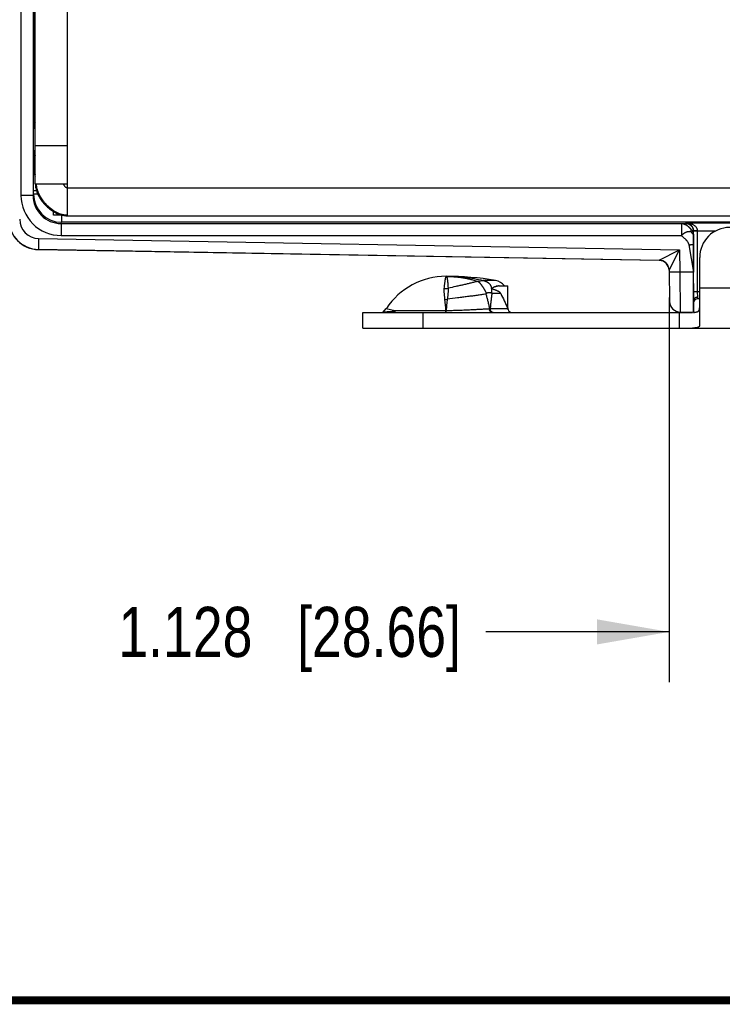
# Model space of a CAD drawing. Header units: inches. Extents: x 0.2 to 16.8, y 0.1 to 10.8.
# Tile 2 of 27: x 2.5 to 4.2, y 0.2 to 2.7. Entities that reach past the tile are written whole.
import ezdxf

# ---------------------------------------------------------------- set-up
doc = ezdxf.new("R2010")
doc.units = ezdxf.units.IN
doc.header["$LTSCALE"] = 0.935
doc.header["$MEASUREMENT"] = 0
doc.layers.get('0').update_dxf_attribs({"linetype": 'CONTINUOUS'})
doc.layers.add('DIMENSIONS', color=7, linetype='CONTINUOUS')
doc.styles.get("Standard").update_dxf_attribs({"font": 'txt', "width": 0.8})
doc.dimstyles.new('DIMSTYLE_1', dxfattribs={"dimtxt": 0.125, "dimasz": 0.18, "dimexe": 0.18, "dimexo": 0.0625, "dimgap": 0.09, "dimtad": 0, "dimtih": 1, "dimtoh": 1, "dimdec": 3, "dimzin": 4, "dimdsep": 46, "dimtxsty": 'STANDARD', "dimblk": '_FILLED', "dimblk1": '_FILLED', "dimblk2": '_FILLED', "dimcen": 0.09, "dimadec": 0, "dimazin": 0, "dimtp": 0.01, "dimtm": 0.01, "dimtfac": 1, "dimtdec": 3, "dimtofl": 0, "dimtmove": 0, "dimatfit": 3, "dimldrblk": '_FILLED', "dimfxl": 1, "dimtolj": 1, "dimtzin": 4, "dimarcsym": 0})

# ---------------------------------------------------------------- blocks, each defined once
blk = doc.blocks.new('_FILLED')
at = {"color": 0, "linetype": 'BYBLOCK'}
blk.add_solid([(0, 0), (-1, 0.174), (-1, -0.174)], dxfattribs=at)
blk = doc.blocks.new('*D0')
at = {"layer": 'DIMENSIONS', "color": 2, "linetype": 'CONTINUOUS'}
for p, q in [((4.0824, 2.0122), (4.0824, 1.0526)), ((5.2106, 2.0101), (5.2106, 1.0526)), ((4.0824, 1.1776), (3.6253, 1.1776)), ((5.2106, 1.1776), (5.5706, 1.1776))]:
    blk.add_line(p, q, dxfattribs=at)
at = {"layer": 'DIMENSIONS', "color": 2, "linetype": 'CONTINUOUS', "xscale": 0.18, "yscale": 0.18, "zscale": 0.18}
blk.add_blockref('_FILLED', (4.0824, 1.1776), dxfattribs=at)
at = {"layer": 'DIMENSIONS', "color": 2, "linetype": 'CONTINUOUS', "xscale": 0.18, "yscale": 0.18, "zscale": 0.18, "rotation": 180}
blk.add_blockref('_FILLED', (5.2106, 1.1776), dxfattribs=at)
at = {"layer": 'DIMENSIONS', "color": 2, "linetype": 'CONTINUOUS', "insert": (3.5628, 1.2401), "char_height": 0.125, "width": 1.325, "attachment_point": 3, "line_spacing_factor": 0.9}
blk.add_mtext('1.128{\\Ftxt.shx;\\W1.000000;\\H0.125000; }[28.66]', dxfattribs=at)

msp = doc.modelspace()

# ---------------------------------------------------------------- linework, layer by layer
at = {"color": 7, "linetype": 'CONTINUOUS'}
for p, q in [((2.5806, 2.2156), (2.5806, 5.1086)), ((2.4648, 5.0576), (2.4648, 2.2665)), ((2.4948, 5.0576), (2.4948, 2.2665)), ((2.5006, 2.2956), (2.5006, 5.0286)), ((2.5006, 2.6766), (2.4969, 2.6766)), ((2.5006, 2.6747), (2.4969, 2.6747)), ((2.498, 2.6181), (2.4977, 2.6247)), ((2.4981, 2.5494), (2.4981, 2.6053)), ((2.4981, 2.5931), (2.4992, 2.5931)), ((2.4981, 2.5801), (2.4991, 2.5801)), ((2.4991, 2.5801), (2.4991, 2.5634)), ((2.4993, 2.593), (2.4992, 2.5931)), ((2.5006, 2.5622), (2.4981, 2.5643)), ((2.5006, 2.4499), (2.4982, 2.4479)), ((2.5006, 2.3906), (2.5806, 2.3906)), ((2.4979, 2.3759), (2.5006, 2.3811)), ((2.4976, 2.3359), (2.4976, 2.3298)), ((2.4976, 2.3359), (2.5006, 2.3359)), ((2.4967, 2.328), (2.4976, 2.3298)), ((2.4976, 2.3298), (2.5006, 2.3298)), ((2.5006, 2.2956), (2.5806, 2.2956)), ((2.5806, 2.2856), (4.5546, 2.2856)), ((2.4948, 2.2665), (2.4648, 2.2665)), ((2.4948, 2.2665), (2.4962, 2.2693)), ((2.5035, 2.278), (2.4962, 2.278)), ((2.4962, 2.2693), (2.4962, 2.278)), ((2.5068, 2.2693), (2.4962, 2.2693)), ((2.5456, 2.2171), (2.5456, 2.2265)), ((2.5681, 2.2171), (2.5456, 2.2171)), ((2.5662, 2.2171), (2.5662, 2.1993)), ((2.5806, 2.2156), (4.4756, 2.2156)), ((2.5648, 2.1965), (2.5662, 2.1993)), ((2.5648, 2.1965), (4.113, 2.1965)), ((2.5648, 2.1965), (2.5648, 2.1665)), ((4.449, 2.1993), (2.5662, 2.1993)), ((4.113, 2.1965), (4.1232, 2.1968)), ((4.113, 2.1965), (4.113, 2.1665)), ((4.1232, 2.1968), (4.1237, 2.1979)), ((4.1237, 2.1979), (4.4634, 2.1979)), ((2.5648, 2.1665), (4.113, 2.1665)), ((4.143, 2.1665), (4.1429, 2.143)), ((4.143, 2.1665), (4.1432, 2.1768)), ((4.1432, 2.1768), (4.1435, 2.1773)), ((4.1535, 2.1779), (4.1435, 2.1777)), ((4.1535, 2.1773), (4.1435, 2.1773)), ((4.1435, 2.0256), (4.1435, 2.1773)), ((4.1535, 2.1779), (4.1987, 2.1779)), ((4.1535, 2.0256), (4.1535, 2.1773)), ((2.5087, 2.1588), (2.5082, 2.1318)), ((2.5087, 2.1588), (4.1084, 2.1309)), ((4.1316, 2.143), (4.1428, 2.0746)), ((4.1429, 2.143), (4.1428, 2.0746)), ((2.5082, 2.1318), (4.0577, 2.1048)), ((2.5082, 2.1313), (2.5082, 2.1318)), ((4.0578, 2.1042), (2.5082, 2.1313)), ((4.0577, 2.1048), (4.1084, 2.1309)), ((4.0823, 2.0802), (4.1084, 2.1309)), ((4.1084, 2.1309), (4.1094, 2.0752)), ((4.0578, 2.1042), (4.0577, 2.1048)), ((4.1586, 1.9433), (4.1586, 2.1116)), ((4.0823, 2.0802), (4.0837, 2.0017)), ((4.1094, 2.0752), (4.0824, 2.0747)), ((4.1428, 2.0746), (4.1094, 2.0752)), ((4.1094, 2.0752), (4.1102, 1.9751)), ((3.6059, 2.0522), (3.6046, 2.0521)), ((3.6059, 2.0522), (3.6185, 2.0542)), ((3.6185, 2.0542), (3.6186, 2.0543)), ((3.6489, 2.0543), (3.6186, 2.0543)), ((3.658, 2.0406), (3.6801, 2.0406)), ((3.6801, 1.9856), (3.6801, 2.0406)), ((3.6261, 2.0219), (3.6248, 2.0203)), ((3.639, 2.023), (3.6401, 2.0217)), ((3.6623, 2.0217), (3.6401, 2.0217)), ((3.6414, 2.0352), (3.6411, 2.0352)), ((4.1586, 2.0256), (4.1435, 2.0256)), ((4.1436, 2.0046), (4.1435, 2.0256)), ((4.1536, 2.0124), (4.1535, 2.0256)), ((4.1586, 2.0356), (4.2662, 2.0356)), ((4.1436, 1.9746), (4.1436, 2.0046)), ((4.1536, 2.0086), (4.1536, 2.0124)), ((4.1586, 2.0086), (4.1536, 2.0086)), ((3.3176, 1.9746), (4.1404, 1.9746)), ((3.3176, 1.9356), (3.3176, 1.9746)), ((3.3686, 1.9753), (3.3766, 1.9844)), ((3.3766, 1.9844), (3.3978, 1.9793)), ((3.3978, 1.9793), (3.5253, 1.9793)), ((3.4676, 1.9746), (3.4676, 1.9356)), ((3.5252, 1.9746), (3.5253, 1.9793)), ((3.5253, 1.9793), (3.5259, 1.9793)), ((3.5257, 1.9746), (3.5259, 1.9793)), ((3.6358, 1.984), (3.6796, 1.984)), ((3.643, 1.9746), (3.641, 1.9749)), ((3.6794, 1.9856), (3.6801, 1.9856)), ((3.6797, 1.9846), (3.6794, 1.9856)), ((3.6796, 1.984), (3.6797, 1.9847)), ((4.1086, 1.9356), (4.1086, 1.9746)), ((4.1436, 1.9746), (4.1102, 1.9751)), ((3.3176, 1.9356), (4.4475, 1.9356))]:
    msp.add_line(p, q, dxfattribs=at)
msp.add_lwpolyline([(2.5573, 2.2205), (2.5617, 2.2188), (2.5667, 2.2173), (2.5717, 2.2163), (2.5765, 2.2157), (2.5806, 2.2156)], dxfattribs=at)
at = {"color": 7, "linetype": 'CONTINUOUS', "const_width": 0.02}
msp.add_lwpolyline([(0.25, 0.2586), (16.75, 0.2586)], dxfattribs=at)
at = {"color": 7, "linetype": 'CONTINUOUS'}
for centre, radius, start, end in [((2.5179, 2.3759), 0.02, 180.0095, 209.5086), ((2.5217, 2.328), 0.025, 180.0098, 212.3898), ((2.5226, 2.3298), 0.025, 180.0073, 208.0175), ((2.5648, 2.2665), 0.1, 179.9948, 269.9976), ((2.5648, 2.2664), 0.07, 179.986, 269.9999), ((2.5662, 2.2693), 0.07, 180.0016, 269.9963), ((2.5096, 2.2068), 0.075, 180.4212, 268.9997), ((2.5096, 2.2063), 0.075, 180, 269), ((2.5096, 2.2068), 0.048, 179.9995, 268.9976), ((4.2336, 2.1116), 0.075, 90, 180), ((4.1235, 2.1773), 0.03, 359.9991, 0.992), ((4.0573, 2.0798), 0.025, 47.9762, 88.9953), ((4.0573, 2.0798), 0.025, 1.0003, 89.0011), ((4.0573, 2.0792), 0.025, 2.2573, 89.0001), ((3.5256, 1.8861), 0.1785, 90, 146.5733), ((3.5256, 1.3146), 0.75, 80.5349, 90), ((3.6431, 2.0198), 0.035, 36.3277, 80.5349), ((3.5205, 2.0933), 0.0593, 269.9797, 279.9176), ((3.5616, 2.1393), 0.131, 305.9797, 306.286), ((3.6361, 2.0218), 0.0118, 74.6333, 77.8407), ((3.4928, 2.2331), 0.2473, 306.2862, 306.8565), ((11.2432, 5.5864), 8.3772, 205.18425, 205.45738), ((3.5159, 2.0806), 0.0741, 275.0398, 280.0358), ((3.1383, 1.953), 0.3878, 3.8862, 7.959), ((4.1107, 2.0021), 0.027, 181, 269), ((4.1536, 1.9986), 0.01, 90, 180), ((3.3649, 1.9846), 0.01, 270, 292.0057), ((3.6125, 2.7335), 0.7498, 271.6213, 271.7825), ((3.6431, 1.9803), 0.00573, 244.8854, 248.3445), ((3.6981, 1.9856), 0.018, 180, 192.8315), ((3.69, 1.9846), 0.01, 197.4427, 270)]:
    msp.add_arc(centre, radius, start, end, dxfattribs=at)
for centre, major_axis, ratio, start_param, end_param in [((2.4979, 2.7577), (0, 0.135), 0.008727, 1.570796, 2.96706), ((2.4994, 2.7275), (0, 0.135), 0.008727, 3.053641, 4.310313), ((2.498, 2.6053), (0, 0.013), 0.008727, -1.570796, -0.174533), ((2.4992, 2.5801), (0, 0.013), 0.008727, 0.00012, 1.570796), ((2.4986, 2.5061), (0, 0.074), 0.008727, 0.944869, 3.823028), ((4.1436, 2.0746), (0, 0.1), 0.008726, 1.570644, 3.041273), ((3.5426, 1.9886), (0.1374, 0.0787), 0.075622, -0.841107, -0.812164)]:
    msp.add_ellipse(centre, major_axis=major_axis, ratio=ratio, start_param=start_param, end_param=end_param, dxfattribs=at)
for points, knots in [([(2.4976, 2.3359), (2.4976, 2.3385), (2.4976, 2.3423), (2.4976, 2.3474), (2.4976, 2.351), (2.4976, 2.3545), (2.4977, 2.3578), (2.4977, 2.361), (2.4977, 2.3638), (2.4977, 2.3661), (2.4977, 2.3678), (2.4977, 2.3689), (2.4978, 2.3699), (2.4978, 2.3709), (2.4978, 2.3718), (2.4978, 2.3726), (2.4978, 2.3733), (2.4978, 2.374), (2.4979, 2.3745), (2.4979, 2.3748), (2.4979, 2.375), (2.4979, 2.3752), (2.4979, 2.3754), (2.4979, 2.3755), (2.4979, 2.3756), (2.4979, 2.3757), (2.4979, 2.3758), (2.4979, 2.3758), (2.4979, 2.3759), (2.4979, 2.3759), (2.4979, 2.3759), (2.4979, 2.3759)], [0, 0, 0, 0, 0.192955, 0.287159, 0.37866, 0.466592, 0.550132, 0.628489, 0.70093, 0.766767, 0.797016, 0.825388, 0.851812, 0.876231, 0.898588, 0.91883, 0.936904, 0.952773, 0.966399, 0.972361, 0.977751, 0.982565, 0.986801, 0.990456, 0.99353, 0.99602, 0.997926, 0.998661, 0.99925, 0.999696, 1, 1, 1, 1]), ([(2.4962, 2.278), (2.4962, 2.2812), (2.4962, 2.286), (2.4963, 2.2923), (2.4963, 2.2969), (2.4963, 2.3012), (2.4963, 2.3054), (2.4963, 2.3093), (2.4964, 2.3129), (2.4964, 2.3157), (2.4964, 2.3178), (2.4964, 2.3192), (2.4964, 2.3205), (2.4965, 2.3218), (2.4965, 2.3229), (2.4965, 2.3239), (2.4965, 2.3248), (2.4965, 2.3256), (2.4966, 2.3262), (2.4966, 2.3266), (2.4966, 2.3269), (2.4966, 2.3271), (2.4966, 2.3273), (2.4966, 2.3275), (2.4966, 2.3276), (2.4966, 2.3278), (2.4966, 2.3278), (2.4966, 2.3279), (2.4966, 2.3279), (2.4967, 2.3279), (2.4967, 2.328), (2.4967, 2.328), (2.4967, 2.328)], [0, 0, 0, 0, 0.192955, 0.287159, 0.378658, 0.466592, 0.550129, 0.62849, 0.700926, 0.766768, 0.797017, 0.825384, 0.851809, 0.876232, 0.898589, 0.918827, 0.936902, 0.952772, 0.966399, 0.972361, 0.977751, 0.982564, 0.986799, 0.990454, 0.993528, 0.996018, 0.997045, 0.997925, 0.99866, 0.99925, 0.999696, 1, 1, 1, 1]), ([(2.5006, 2.2956), (2.5006, 2.2937), (2.5008, 2.2899), (2.5017, 2.2842), (2.5032, 2.2785), (2.5052, 2.2729), (2.5076, 2.2673), (2.5106, 2.2618), (2.5139, 2.2565), (2.5177, 2.2513), (2.5218, 2.2464), (2.5262, 2.2417), (2.5308, 2.2373), (2.5358, 2.2331), (2.5409, 2.2293), (2.5462, 2.2259), (2.5517, 2.223), (2.5554, 2.2213), (2.5573, 2.2205)], [0, 0, 0, 0, 0.057002, 0.115017, 0.174209, 0.234632, 0.296253, 0.358967, 0.422618, 0.487006, 0.551907, 0.617076, 0.68226, 0.747205, 0.811666, 0.875413, 0.938245, 1, 1, 1, 1]), ([(2.5026, 2.2956), (2.5027, 2.2933), (2.503, 2.2899), (2.5039, 2.2854), (2.5048, 2.282), (2.5059, 2.2786), (2.5072, 2.2752), (2.5086, 2.2718), (2.5103, 2.2684), (2.5121, 2.265), (2.5147, 2.2605), (2.5184, 2.2551), (2.5233, 2.2489), (2.5287, 2.243), (2.5345, 2.2376), (2.5396, 2.2334), (2.5438, 2.2304), (2.547, 2.2283), (2.5503, 2.2263), (2.5536, 2.2245), (2.557, 2.2229), (2.5614, 2.2211), (2.5659, 2.2196), (2.5705, 2.2186), (2.5739, 2.218), (2.5772, 2.2177), (2.5794, 2.2177), (2.5806, 2.2177)], [0, 0, 0, 0, 0.056509, 0.085569, 0.115176, 0.145327, 0.176007, 0.207189, 0.238839, 0.270915, 0.303369, 0.369184, 0.435836, 0.502828, 0.569655, 0.635823, 0.66852, 0.700886, 0.732872, 0.764438, 0.795549, 0.826181, 0.885933, 0.915086, 0.943781, 0.972063, 1, 1, 1, 1]), ([(2.5701, 2.2956), (2.5702, 2.2953), (2.5704, 2.2947), (2.5707, 2.2939), (2.5712, 2.293), (2.5716, 2.2922), (2.5722, 2.2913), (2.5728, 2.2905), (2.5734, 2.2897), (2.5741, 2.289), (2.5748, 2.2882), (2.5756, 2.2876), (2.5764, 2.287), (2.5772, 2.2865), (2.578, 2.2861), (2.5788, 2.2858), (2.5797, 2.2856), (2.5803, 2.2856), (2.5806, 2.2856)], [0, 0, 0, 0, 0.056244, 0.115733, 0.177939, 0.242299, 0.308236, 0.375172, 0.442539, 0.509789, 0.576413, 0.64195, 0.706015, 0.76832, 0.828714, 0.88723, 0.944138, 1, 1, 1, 1]), ([(4.113, 2.1965), (4.1133, 2.1965), (4.1137, 2.1964), (4.1143, 2.1964), (4.1149, 2.1963), (4.1156, 2.1962), (4.1163, 2.1961), (4.117, 2.196), (4.1176, 2.1958), (4.1183, 2.1956), (4.119, 2.1954), (4.12, 2.195), (4.1212, 2.1946), (4.1226, 2.1939), (4.124, 2.1932), (4.1254, 2.1924), (4.1266, 2.1917), (4.1275, 2.191), (4.1282, 2.1905), (4.1289, 2.19), (4.1296, 2.1895), (4.1302, 2.1889), (4.1309, 2.1884), (4.1314, 2.1879), (4.1318, 2.1875), (4.1322, 2.1872), (4.1325, 2.1869), (4.1328, 2.1866), (4.1331, 2.1863), (4.1334, 2.186), (4.1336, 2.1857), (4.1338, 2.1855), (4.1341, 2.1853), (4.1343, 2.1851), (4.1346, 2.1848), (4.1349, 2.1845), (4.1352, 2.1841), (4.1354, 2.1839), (4.1356, 2.1836), (4.1357, 2.1834), (4.1358, 2.1832), (4.1359, 2.1829), (4.1361, 2.1826), (4.1363, 2.1822), (4.1364, 2.182), (4.1365, 2.1817), (4.1366, 2.1815), (4.1367, 2.1813), (4.1368, 2.1811), (4.1369, 2.181), (4.137, 2.1808), (4.1371, 2.1807), (4.1372, 2.1806), (4.1373, 2.1805), (4.1373, 2.1805), (4.1375, 2.1805), (4.1376, 2.1804), (4.1378, 2.1804), (4.138, 2.1804), (4.1381, 2.1804), (4.1383, 2.1804), (4.1385, 2.1803), (4.1387, 2.1802), (4.1388, 2.1801), (4.1389, 2.18), (4.139, 2.1799), (4.1392, 2.1797), (4.1393, 2.1794), (4.1395, 2.179), (4.1397, 2.1786), (4.1399, 2.1783), (4.14, 2.1781), (4.1402, 2.1778), (4.1403, 2.1775), (4.1405, 2.1772), (4.1407, 2.1768), (4.1409, 2.1765), (4.141, 2.1761), (4.1411, 2.1759), (4.1412, 2.1756), (4.1412, 2.1753), (4.1413, 2.1748), (4.1414, 2.1744), (4.1415, 2.1739), (4.1415, 2.1735), (4.1416, 2.1731), (4.1416, 2.1727), (4.1417, 2.1723), (4.1417, 2.1721), (4.1418, 2.1719), (4.1418, 2.1717), (4.1419, 2.1715), (4.142, 2.1713), (4.1421, 2.1712), (4.1422, 2.1711), (4.1423, 2.1709), (4.1424, 2.1708), (4.1425, 2.1707), (4.1425, 2.1705), (4.1426, 2.1704), (4.1426, 2.1703), (4.1426, 2.1701), (4.1427, 2.1698), (4.1428, 2.1695), (4.1428, 2.1691), (4.1429, 2.1687), (4.1429, 2.1683), (4.143, 2.1677), (4.143, 2.1671), (4.143, 2.1667), (4.143, 2.1665)], [0, 0, 0, 0, 0.01422, 0.027475, 0.040891, 0.055138, 0.070008, 0.08519, 0.100516, 0.116026, 0.131778, 0.147804, 0.180601, 0.214277, 0.248752, 0.283948, 0.319779, 0.337902, 0.356148, 0.374501, 0.392948, 0.41147, 0.430053, 0.448692, 0.458032, 0.467386, 0.47675, 0.486115, 0.495471, 0.504809, 0.514119, 0.518761, 0.523392, 0.532635, 0.541871, 0.551129, 0.560453, 0.569908, 0.574713, 0.579587, 0.584522, 0.589495, 0.599443, 0.609197, 0.613922, 0.618502, 0.627098, 0.631052, 0.634737, 0.638128, 0.641205, 0.64643, 0.648684, 0.650773, 0.652754, 0.65467, 0.658438, 0.662243, 0.66613, 0.670108, 0.674232, 0.678665, 0.683704, 0.686575, 0.689747, 0.693233, 0.697012, 0.705315, 0.714365, 0.723838, 0.733393, 0.738094, 0.742691, 0.751569, 0.760141, 0.768549, 0.77694, 0.785483, 0.789869, 0.794363, 0.803658, 0.813255, 0.823002, 0.832739, 0.842294, 0.851495, 0.860166, 0.868135, 0.875234, 0.878409, 0.881312, 0.886296, 0.890447, 0.894109, 0.897569, 0.90106, 0.904814, 0.909111, 0.911567, 0.914284, 0.917262, 0.920475, 0.927489, 0.935082, 0.943, 0.95098, 0.958756, 0.97322, 0.986728, 1, 1, 1, 1]), ([(4.1232, 2.1968), (4.1239, 2.1968), (4.1252, 2.1967), (4.1271, 2.1965), (4.129, 2.196), (4.1309, 2.1953), (4.1327, 2.1945), (4.1343, 2.1935), (4.1359, 2.1923), (4.1374, 2.191), (4.1387, 2.1895), (4.1398, 2.1879), (4.1409, 2.1862), (4.1417, 2.1845), (4.1424, 2.1826), (4.1428, 2.1807), (4.1431, 2.1788), (4.1432, 2.1775), (4.1432, 2.1768)], [0, 0, 0, 0, 0.062523, 0.125045, 0.187561, 0.250089, 0.312644, 0.3752, 0.437722, 0.50019, 0.562625, 0.625077, 0.687563, 0.750073, 0.812579, 0.875062, 0.937523, 1, 1, 1, 1]), ([(4.1535, 2.1779), (4.1535, 2.1783), (4.1534, 2.1792), (4.1531, 2.1806), (4.1528, 2.1817), (4.1525, 2.1826), (4.1522, 2.1834), (4.1517, 2.1844), (4.151, 2.1855), (4.1503, 2.1866), (4.1492, 2.1879), (4.1478, 2.1894), (4.1458, 2.191), (4.1438, 2.1924), (4.1417, 2.1936), (4.1396, 2.1946), (4.1367, 2.1958), (4.1329, 2.1969), (4.1283, 2.1976), (4.1253, 2.1978), (4.1237, 2.1979)], [0, 0, 0, 0, 0.035342, 0.070526, 0.105415, 0.122725, 0.139929, 0.174003, 0.207626, 0.240809, 0.273581, 0.33798, 0.401122, 0.463251, 0.524569, 0.585237, 0.645381, 0.764461, 0.882513, 1, 1, 1, 1]), ([(4.1435, 2.1773), (4.1435, 2.1776), (4.1435, 2.178), (4.1434, 2.1787), (4.1434, 2.1794), (4.1433, 2.1801), (4.1432, 2.1808), (4.1431, 2.1814), (4.1429, 2.1821), (4.1427, 2.1829), (4.1424, 2.184), (4.1418, 2.1855), (4.141, 2.1872), (4.1398, 2.1891), (4.1385, 2.1907), (4.1372, 2.1922), (4.1358, 2.1934), (4.1344, 2.1945), (4.1329, 2.1954), (4.1314, 2.1961), (4.1299, 2.1967), (4.1284, 2.1972), (4.1268, 2.1976), (4.1253, 2.1978), (4.1242, 2.1978), (4.1237, 2.1979)], [0, 0, 0, 0, 0.022192, 0.044331, 0.066392, 0.088327, 0.110066, 0.131555, 0.152763, 0.173665, 0.214496, 0.253975, 0.328808, 0.398677, 0.464236, 0.526227, 0.585244, 0.641823, 0.69642, 0.749394, 0.801062, 0.851706, 0.901598, 0.950974, 1, 1, 1, 1]), ([(4.143, 2.1665), (4.143, 2.1667), (4.143, 2.167), (4.143, 2.1675), (4.1429, 2.1679), (4.1429, 2.1682), (4.1429, 2.1684), (4.1428, 2.1686), (4.1428, 2.1688), (4.1427, 2.1691), (4.1426, 2.1694), (4.1426, 2.1697), (4.1425, 2.1701), (4.1424, 2.1705), (4.1423, 2.1709), (4.1423, 2.1712), (4.1422, 2.1714), (4.1422, 2.1716), (4.1421, 2.1718), (4.1421, 2.172), (4.142, 2.1722), (4.142, 2.1723), (4.1419, 2.1724), (4.1419, 2.1725), (4.1419, 2.1726), (4.1419, 2.1726), (4.1418, 2.1726), (4.1418, 2.1727), (4.1418, 2.1727), (4.1418, 2.1727), (4.1418, 2.1727), (4.1418, 2.1727), (4.1417, 2.1726), (4.1417, 2.1726), (4.1417, 2.1726), (4.1417, 2.1725), (4.1416, 2.1724), (4.1416, 2.1723), (4.1416, 2.1722), (4.1416, 2.1721), (4.1415, 2.1719), (4.1415, 2.1718), (4.1414, 2.1716), (4.1414, 2.1715), (4.1414, 2.1714), (4.1413, 2.1713), (4.1413, 2.1712), (4.1412, 2.1712), (4.1412, 2.1711), (4.1412, 2.1711), (4.1411, 2.1711), (4.1411, 2.1711), (4.141, 2.1711), (4.141, 2.1712), (4.1409, 2.1712), (4.1408, 2.1713), (4.1407, 2.1714), (4.1406, 2.1715), (4.1405, 2.1717), (4.1403, 2.1719), (4.1402, 2.172), (4.1401, 2.1721), (4.14, 2.1722), (4.1399, 2.1723), (4.1397, 2.1724), (4.1395, 2.1725), (4.1393, 2.1727), (4.1391, 2.1728), (4.1389, 2.173), (4.1387, 2.1733), (4.1385, 2.1737), (4.1383, 2.1741), (4.1382, 2.1745), (4.138, 2.1749), (4.1378, 2.1753), (4.1377, 2.1758), (4.1375, 2.1761), (4.1374, 2.1763), (4.1373, 2.1765), (4.1372, 2.1766), (4.1371, 2.1767), (4.137, 2.1768), (4.1368, 2.1769), (4.1367, 2.177), (4.1366, 2.1771), (4.1363, 2.1771), (4.1361, 2.1771), (4.1358, 2.177), (4.1356, 2.1769), (4.1354, 2.1768), (4.1351, 2.1767), (4.1349, 2.1765), (4.1347, 2.1764), (4.1345, 2.1763), (4.1342, 2.1762), (4.134, 2.1761), (4.1339, 2.176), (4.1337, 2.176), (4.1336, 2.176), (4.1334, 2.176), (4.1332, 2.176), (4.1329, 2.176), (4.1325, 2.176), (4.1322, 2.176), (4.1319, 2.176), (4.1316, 2.176), (4.1312, 2.176), (4.1306, 2.1759), (4.13, 2.1758), (4.1293, 2.1756), (4.1287, 2.1755), (4.128, 2.1753), (4.1273, 2.1751), (4.1266, 2.1749), (4.1259, 2.1747), (4.125, 2.1743), (4.1241, 2.1739), (4.1231, 2.1735), (4.1222, 2.1731), (4.1213, 2.1726), (4.1203, 2.172), (4.1196, 2.1716), (4.1189, 2.1712), (4.1182, 2.1707), (4.1177, 2.1704), (4.1172, 2.17), (4.1169, 2.1698), (4.1165, 2.1695), (4.1162, 2.1693), (4.1159, 2.169), (4.1156, 2.1687), (4.1152, 2.1685), (4.115, 2.1682), (4.1147, 2.1681), (4.1145, 2.1679), (4.1141, 2.1676), (4.1137, 2.1672), (4.1133, 2.1668), (4.1131, 2.1666), (4.113, 2.1665)], [0, 0, 0, 0, 0.013946, 0.027656, 0.034131, 0.040198, 0.045793, 0.051149, 0.056613, 0.062525, 0.069224, 0.077048, 0.086302, 0.096761, 0.107787, 0.11331, 0.118733, 0.123974, 0.128954, 0.133591, 0.137808, 0.141525, 0.144667, 0.146001, 0.147165, 0.148155, 0.148968, 0.149618, 0.150135, 0.150565, 0.150968, 0.15141, 0.151931, 0.152552, 0.153278, 0.155041, 0.157187, 0.159659, 0.162395, 0.165328, 0.168389, 0.17463, 0.177675, 0.180583, 0.183293, 0.185751, 0.187913, 0.189763, 0.190581, 0.191343, 0.192069, 0.192791, 0.194347, 0.1962, 0.198402, 0.200942, 0.203778, 0.206855, 0.213494, 0.220355, 0.223718, 0.226961, 0.23005, 0.233016, 0.238726, 0.244339, 0.250053, 0.256122, 0.262918, 0.270877, 0.280022, 0.290105, 0.300826, 0.311862, 0.322884, 0.333567, 0.343606, 0.348298, 0.352735, 0.356896, 0.360773, 0.364375, 0.367749, 0.370953, 0.37404, 0.380033, 0.386009, 0.392089, 0.398269, 0.404461, 0.410608, 0.416729, 0.422825, 0.428894, 0.434959, 0.441085, 0.444213, 0.447411, 0.45069, 0.454054, 0.461026, 0.46828, 0.475735, 0.483295, 0.490871, 0.498419, 0.505965, 0.521158, 0.536615, 0.552416, 0.568547, 0.584978, 0.601684, 0.618662, 0.635907, 0.653415, 0.689179, 0.707419, 0.725879, 0.763398, 0.78243, 0.801635, 0.821011, 0.840545, 0.86019, 0.870039, 0.879899, 0.889768, 0.899652, 0.909564, 0.919516, 0.929515, 0.939574, 0.944629, 0.949699, 0.959853, 0.980026, 0.990015, 1, 1, 1, 1]), ([(4.113, 2.1665), (4.1135, 2.166), (4.1144, 2.1651), (4.1158, 2.1638), (4.1172, 2.1625), (4.1192, 2.1608), (4.1211, 2.1591), (4.123, 2.1573), (4.1244, 2.1559), (4.1257, 2.1545), (4.1273, 2.1525), (4.1287, 2.1505), (4.1299, 2.1483), (4.1306, 2.1466), (4.1312, 2.1449), (4.1315, 2.1436), (4.1316, 2.143)], [0, 0, 0, 0, 0.062035, 0.124974, 0.188597, 0.252666, 0.381165, 0.445134, 0.508648, 0.57156, 0.633784, 0.756165, 0.816685, 0.877148, 0.93804, 1, 1, 1, 1]), ([(4.1316, 2.143), (4.1323, 2.1431), (4.1337, 2.1433), (4.1355, 2.1435), (4.1368, 2.1437), (4.1378, 2.1437), (4.1387, 2.1438), (4.1395, 2.1438), (4.1402, 2.1438), (4.1409, 2.1437), (4.1414, 2.1437), (4.1417, 2.1436), (4.142, 2.1436), (4.1422, 2.1435), (4.1424, 2.1435), (4.1425, 2.1434), (4.1426, 2.1433), (4.1427, 2.1433), (4.1428, 2.1432), (4.1429, 2.1431), (4.1429, 2.143), (4.1429, 2.143)], [0, 0, 0, 0, 0.190056, 0.372833, 0.459306, 0.541395, 0.618331, 0.689402, 0.753968, 0.811474, 0.861466, 0.883541, 0.903633, 0.921732, 0.937851, 0.95203, 0.964353, 0.974973, 0.98415, 0.992296, 1, 1, 1, 1]), ([(3.5256, 2.0646), (3.5255, 2.0646), (3.5255, 2.0645), (3.5255, 2.0645), (3.5254, 2.0645), (3.5254, 2.0644), (3.5253, 2.0644), (3.5253, 2.0643), (3.5252, 2.0642), (3.5251, 2.064), (3.525, 2.0638), (3.5249, 2.0634), (3.5248, 2.063), (3.5246, 2.0626), (3.5245, 2.062), (3.5243, 2.0615), (3.5242, 2.0608), (3.5239, 2.0598), (3.5236, 2.0585), (3.5233, 2.0567), (3.5229, 2.0546), (3.5225, 2.0523), (3.5222, 2.0498), (3.5218, 2.047), (3.5214, 2.0441), (3.521, 2.0397), (3.5207, 2.0363), (3.5205, 2.034)], [0, 0, 0, 0, 0.00132, 0.00288, 0.004784, 0.007088, 0.009823, 0.01301, 0.016659, 0.020778, 0.030443, 0.042028, 0.055544, 0.070995, 0.088379, 0.107692, 0.128929, 0.152083, 0.204109, 0.263696, 0.330756, 0.405191, 0.486892, 0.575741, 0.671611, 0.774374, 1, 1, 1, 1]), ([(3.5256, 2.0646), (3.5334, 2.0646), (3.5489, 2.0641), (3.5723, 2.0622), (3.5955, 2.059), (3.6109, 2.056), (3.6186, 2.0543)], [0, 0, 0, 0, 0.249392, 0.498756, 0.748742, 1, 1, 1, 1]), ([(3.5256, 2.0646), (3.5289, 2.0646), (3.5355, 2.0644), (3.5454, 2.0638), (3.5553, 2.0629), (3.5652, 2.0615), (3.5751, 2.0597), (3.585, 2.0576), (3.5949, 2.0551), (3.6014, 2.0532), (3.6046, 2.0521)], [0, 0, 0, 0, 0.123339, 0.246906, 0.370878, 0.49535, 0.620398, 0.746124, 0.872628, 1, 1, 1, 1]), ([(3.5256, 2.0646), (3.5257, 2.0646), (3.5258, 2.0645), (3.5261, 2.0644), (3.5264, 2.0643), (3.5266, 2.0641), (3.5269, 2.0638), (3.5271, 2.0635), (3.5273, 2.0631), (3.5275, 2.0626), (3.5277, 2.0621), (3.5279, 2.0616), (3.528, 2.061), (3.5282, 2.0603), (3.5284, 2.0595), (3.5285, 2.0588), (3.5287, 2.0579), (3.5288, 2.0566), (3.5291, 2.0549), (3.5293, 2.0527), (3.5296, 2.0503), (3.5298, 2.0476), (3.53, 2.0447), (3.5302, 2.0416), (3.5305, 2.0383), (3.5307, 2.036), (3.5307, 2.0348)], [0, 0, 0, 0, 0.009152, 0.018246, 0.027749, 0.038067, 0.049496, 0.062234, 0.076426, 0.092174, 0.109559, 0.128637, 0.149452, 0.172033, 0.196398, 0.222563, 0.250536, 0.280322, 0.345342, 0.417616, 0.497104, 0.583745, 0.677455, 0.778142, 0.885703, 1, 1, 1, 1]), ([(3.6046, 2.0521), (3.6019, 2.0514), (3.5962, 2.0499), (3.5875, 2.0478), (3.5786, 2.0456), (3.5693, 2.0435), (3.5599, 2.0413), (3.547, 2.0384), (3.5373, 2.0363), (3.5307, 2.0348)], [0, 0, 0, 0, 0.113442, 0.231263, 0.352951, 0.477987, 0.605823, 0.735849, 1, 1, 1, 1]), ([(3.6059, 2.0522), (3.6061, 2.0521), (3.6064, 2.0517), (3.607, 2.0513), (3.6075, 2.0507), (3.6081, 2.0501), (3.6087, 2.0495), (3.6095, 2.0486), (3.6103, 2.0476), (3.6111, 2.0466), (3.6117, 2.0458), (3.6124, 2.045), (3.613, 2.0441), (3.6136, 2.0434), (3.614, 2.0428), (3.6145, 2.0422), (3.615, 2.0414), (3.6157, 2.0404), (3.6164, 2.0394), (3.6171, 2.0384), (3.6178, 2.0373), (3.6185, 2.0363), (3.6192, 2.0352), (3.6199, 2.0341), (3.6206, 2.0329), (3.6212, 2.032), (3.6216, 2.0312), (3.6221, 2.0304), (3.6226, 2.0294), (3.6233, 2.0282), (3.6239, 2.027), (3.6244, 2.026), (3.6248, 2.0251), (3.6252, 2.0243), (3.6256, 2.0232), (3.626, 2.0224), (3.6261, 2.0219)], [0, 0, 0, 0, 0.019132, 0.03931, 0.060517, 0.082738, 0.105958, 0.130161, 0.181422, 0.208431, 0.236326, 0.26508, 0.294656, 0.324994, 0.34043, 0.356036, 0.387759, 0.420171, 0.453276, 0.48704, 0.521406, 0.556317, 0.59171, 0.627529, 0.663725, 0.700266, 0.718657, 0.737121, 0.774241, 0.81157, 0.849063, 0.886692, 0.905549, 0.924426, 0.962215, 1, 1, 1, 1]), ([(3.6185, 2.0542), (3.6192, 2.0541), (3.6202, 2.0539), (3.6215, 2.0535), (3.6224, 2.0532), (3.6234, 2.0529), (3.6243, 2.0525), (3.6252, 2.0521), (3.6262, 2.0517), (3.6271, 2.0513), (3.6278, 2.0509), (3.6284, 2.0505), (3.6288, 2.0503), (3.6293, 2.05), (3.6297, 2.0497), (3.63, 2.0495), (3.6303, 2.0493), (3.6306, 2.0491), (3.6309, 2.0489), (3.6313, 2.0486), (3.6317, 2.0482), (3.6321, 2.0479), (3.6323, 2.0476), (3.6326, 2.0474), (3.6328, 2.0472), (3.6331, 2.0469), (3.6334, 2.0466), (3.6336, 2.0464), (3.6337, 2.0462), (3.6339, 2.046), (3.6341, 2.0458), (3.6344, 2.0455), (3.6346, 2.0451), (3.6349, 2.0447), (3.6352, 2.0443), (3.6355, 2.0439), (3.6357, 2.0436), (3.6359, 2.0433), (3.636, 2.0431), (3.6362, 2.0427), (3.6365, 2.0423), (3.6367, 2.0419), (3.6369, 2.0415), (3.6371, 2.0409), (3.6375, 2.0402), (3.6378, 2.0393), (3.6381, 2.0386), (3.6383, 2.038), (3.6384, 2.0373), (3.6386, 2.0367), (3.6387, 2.0361), (3.6388, 2.0355), (3.639, 2.0347), (3.6391, 2.0341), (3.6391, 2.0337)], [0, 0, 0, 0, 0.063784, 0.095857, 0.12803, 0.160269, 0.192542, 0.224865, 0.257267, 0.289708, 0.322087, 0.338204, 0.354234, 0.370158, 0.386045, 0.402033, 0.410107, 0.418256, 0.434693, 0.450994, 0.466789, 0.481946, 0.496847, 0.504335, 0.511915, 0.527408, 0.543119, 0.550963, 0.558752, 0.566454, 0.57406, 0.58909, 0.604049, 0.619124, 0.634427, 0.649857, 0.665271, 0.672932, 0.680543, 0.695633, 0.710617, 0.725565, 0.740537, 0.755561, 0.785782, 0.81623, 0.84671, 0.861893, 0.877041, 0.907368, 0.922607, 0.937926, 0.968804, 1, 1, 1, 1]), ([(3.6411, 2.0352), (3.6417, 2.0357), (3.643, 2.0365), (3.6449, 2.0376), (3.6468, 2.0386), (3.6487, 2.0393), (3.6506, 2.0399), (3.6525, 2.0403), (3.6543, 2.0405), (3.6556, 2.0406), (3.6562, 2.0406)], [0, 0, 0, 0, 0.142621, 0.2778, 0.406894, 0.531128, 0.651607, 0.769334, 0.885204, 1, 1, 1, 1]), ([(3.658, 2.0406), (3.6574, 2.0406), (3.6561, 2.0405), (3.6541, 2.0403), (3.6521, 2.0399), (3.6492, 2.0392), (3.6456, 2.0377), (3.6428, 2.0361), (3.6414, 2.0352)], [0, 0, 0, 0, 0.107527, 0.219473, 0.336147, 0.457874, 0.717413, 1, 1, 1, 1]), ([(3.5205, 2.034), (3.5204, 2.033), (3.5204, 2.0314), (3.5204, 2.0294), (3.5204, 2.0278), (3.5204, 2.0262), (3.5205, 2.024), (3.5207, 2.0212), (3.5211, 2.0177), (3.5215, 2.0142), (3.5219, 2.0105), (3.5222, 2.008), (3.5224, 2.0067)], [0, 0, 0, 0, 0.109792, 0.166327, 0.223968, 0.282718, 0.342576, 0.465593, 0.592948, 0.724548, 0.860278, 1, 1, 1, 1]), ([(3.5307, 2.0348), (3.5308, 2.0344), (3.5308, 2.0334), (3.5309, 2.0319), (3.5309, 2.0304), (3.5308, 2.0289), (3.5308, 2.0273), (3.5307, 2.0251), (3.5305, 2.0222), (3.5302, 2.0187), (3.5298, 2.0151), (3.5293, 2.0114), (3.529, 2.0089), (3.5288, 2.0076)], [0, 0, 0, 0, 0.052099, 0.10587, 0.16125, 0.218176, 0.276589, 0.336427, 0.460132, 0.588809, 0.721979, 0.859174, 1, 1, 1, 1]), ([(3.6248, 2.0203), (3.6212, 2.0197), (3.614, 2.0187), (3.6028, 2.0171), (3.5912, 2.0155), (3.5792, 2.0139), (3.5669, 2.0123), (3.5501, 2.0102), (3.5374, 2.0086), (3.5288, 2.0076)], [0, 0, 0, 0, 0.111037, 0.227445, 0.348563, 0.473728, 0.602235, 0.733305, 1, 1, 1, 1]), ([(3.6248, 2.0203), (3.6258, 2.0174), (3.6277, 2.0114), (3.6301, 2.0023), (3.6321, 1.9932), (3.6332, 1.987), (3.6337, 1.984)], [0, 0, 0, 0, 0.250144, 0.500121, 0.750047, 1, 1, 1, 1]), ([(3.6261, 2.0219), (3.6262, 2.0221), (3.6264, 2.0223), (3.6268, 2.0226), (3.6272, 2.0228), (3.6276, 2.0231), (3.628, 2.0233), (3.6286, 2.0235), (3.6293, 2.0238), (3.6302, 2.024), (3.631, 2.0242), (3.6319, 2.0244), (3.6327, 2.0245), (3.6336, 2.0245), (3.6344, 2.0245), (3.6352, 2.0245), (3.6361, 2.0244), (3.6367, 2.0242), (3.6372, 2.0241), (3.6376, 2.0239), (3.638, 2.0237), (3.6383, 2.0235), (3.6387, 2.0233), (3.6389, 2.0231), (3.639, 2.023)], [0, 0, 0, 0, 0.034952, 0.069352, 0.103341, 0.137003, 0.170378, 0.203495, 0.268995, 0.333584, 0.397285, 0.460106, 0.522055, 0.583145, 0.643403, 0.702882, 0.761689, 0.820035, 0.849165, 0.878368, 0.907776, 0.937591, 0.968148, 1, 1, 1, 1]), ([(3.6401, 2.0217), (3.6396, 2.0186), (3.6389, 2.0139), (3.6382, 2.0077), (3.6376, 2.003), (3.6371, 1.9983), (3.6365, 1.9919), (3.6361, 1.9872), (3.6358, 1.984)], [0, 0, 0, 0, 0.247922, 0.372564, 0.497549, 0.622828, 0.748353, 1, 1, 1, 1]), ([(3.6392, 2.0332), (3.6393, 2.0327), (3.6393, 2.0321), (3.6394, 2.0313), (3.6394, 2.0305), (3.6394, 2.0294), (3.6394, 2.0282), (3.6394, 2.0269), (3.6393, 2.0256), (3.6392, 2.0243), (3.6391, 2.0234), (3.639, 2.023)], [0, 0, 0, 0, 0.121201, 0.182047, 0.243166, 0.366352, 0.490798, 0.616447, 0.743163, 0.870935, 1, 1, 1, 1]), ([(3.6623, 2.0217), (3.6622, 2.0219), (3.6618, 2.0225), (3.6613, 2.0231), (3.6607, 2.0238), (3.6602, 2.0243), (3.6596, 2.0248), (3.6587, 2.0254), (3.6577, 2.0261), (3.6563, 2.0269), (3.655, 2.0276), (3.6536, 2.0282), (3.6521, 2.0289), (3.6506, 2.0295), (3.6486, 2.0302), (3.6459, 2.0312), (3.6426, 2.0322), (3.6404, 2.0328), (3.6392, 2.0332)], [0, 0, 0, 0, 0.035801, 0.068598, 0.099719, 0.129863, 0.15943, 0.188665, 0.246718, 0.304814, 0.363362, 0.422599, 0.482673, 0.543679, 0.605679, 0.732803, 0.864228, 1, 1, 1, 1]), ([(3.5288, 2.0076), (3.5285, 2.0054), (3.5279, 2.0008), (3.5271, 1.9938), (3.5265, 1.9867), (3.5261, 1.9818), (3.5259, 1.9793)], [0, 0, 0, 0, 0.238939, 0.485187, 0.738874, 1, 1, 1, 1]), ([(4.1536, 2.0123), (4.1532, 2.0124), (4.1527, 2.0123), (4.1521, 2.0123), (4.1516, 2.0122), (4.1511, 2.0121), (4.1505, 2.012), (4.1497, 2.0118), (4.1488, 2.0115), (4.148, 2.0111), (4.1472, 2.0106), (4.1465, 2.0101), (4.1458, 2.0095), (4.1452, 2.0089), (4.1447, 2.0083), (4.1443, 2.0076), (4.144, 2.0069), (4.1437, 2.0061), (4.1436, 2.0054), (4.1436, 2.0048), (4.1436, 2.0046)], [0, 0, 0, 0, 0.06984, 0.104696, 0.139466, 0.174122, 0.208624, 0.276985, 0.344357, 0.410568, 0.475448, 0.538888, 0.600827, 0.661255, 0.720218, 0.777848, 0.834284, 0.889701, 0.94477, 1, 1, 1, 1]), ([(3.3978, 1.9793), (3.398, 1.9793), (3.3982, 1.9792), (3.3986, 1.9791), (3.399, 1.979), (3.3993, 1.9789), (3.3995, 1.9788), (3.3997, 1.9788), (3.3998, 1.9787), (3.4, 1.9786), (3.4, 1.9786), (3.4001, 1.9785), (3.4002, 1.9785), (3.4002, 1.9784), (3.4003, 1.9783), (3.4003, 1.9783), (3.4003, 1.9782), (3.4003, 1.9782), (3.4003, 1.9781), (3.4003, 1.9781), (3.4003, 1.9781), (3.4002, 1.978), (3.4002, 1.978), (3.4002, 1.9779), (3.4001, 1.9779), (3.4, 1.9778), (3.3999, 1.9778), (3.3997, 1.9777), (3.3996, 1.9776), (3.3994, 1.9776), (3.3991, 1.9775), (3.3988, 1.9774), (3.3986, 1.9774), (3.3983, 1.9773), (3.398, 1.9772), (3.3978, 1.9772), (3.3975, 1.9771), (3.3972, 1.9771), (3.3967, 1.977), (3.3962, 1.9769), (3.3957, 1.9769), (3.3952, 1.9768), (3.3948, 1.9768), (3.3943, 1.9767), (3.3937, 1.9766), (3.3929, 1.9766), (3.392, 1.9765), (3.3911, 1.9764), (3.3902, 1.9763), (3.3894, 1.9763), (3.3883, 1.9762), (3.3869, 1.9761), (3.3854, 1.976), (3.3839, 1.9759), (3.3825, 1.9758), (3.3812, 1.9758), (3.3795, 1.9757), (3.3776, 1.9756), (3.3758, 1.9755), (3.3745, 1.9755), (3.3736, 1.9754), (3.3728, 1.9754), (3.3721, 1.9754), (3.3715, 1.9754), (3.3709, 1.9754), (3.3703, 1.9753), (3.3699, 1.9753), (3.3697, 1.9753), (3.3695, 1.9753), (3.3693, 1.9753), (3.3692, 1.9753), (3.369, 1.9753), (3.3689, 1.9753), (3.3688, 1.9753), (3.3688, 1.9753), (3.3687, 1.9753), (3.3687, 1.9753), (3.3687, 1.9753), (3.3686, 1.9753), (3.3686, 1.9753), (3.3686, 1.9753), (3.3686, 1.9753), (3.3686, 1.9753), (3.3686, 1.9753), (3.3686, 1.9753), (3.3686, 1.9753), (3.3686, 1.9753)], [0, 0, 0, 0, 0.011271, 0.022525, 0.033735, 0.044856, 0.050363, 0.05582, 0.061211, 0.063877, 0.066519, 0.069136, 0.071732, 0.074317, 0.076938, 0.078311, 0.079786, 0.081472, 0.082451, 0.083555, 0.084798, 0.086146, 0.087563, 0.088999, 0.091805, 0.094493, 0.099559, 0.104337, 0.10892, 0.113365, 0.121955, 0.130264, 0.138369, 0.146316, 0.154133, 0.161841, 0.169454, 0.176983, 0.191819, 0.206397, 0.220747, 0.234893, 0.248849, 0.262628, 0.276239, 0.302987, 0.329137, 0.354719, 0.379753, 0.404256, 0.428238, 0.474675, 0.519111, 0.561575, 0.602082, 0.640641, 0.677256, 0.744653, 0.804254, 0.831119, 0.856021, 0.878954, 0.899913, 0.918894, 0.93589, 0.950898, 0.963914, 0.969673, 0.974933, 0.979693, 0.983954, 0.987713, 0.990972, 0.99373, 0.995987, 0.996928, 0.997743, 0.998432, 0.998997, 0.999436, 0.999608, 0.999749, 0.999859, 0.999937, 0.999984, 1, 1, 1, 1]), ([(3.5259, 1.9793), (3.5308, 1.9795), (3.5406, 1.9797), (3.5552, 1.9802), (3.5696, 1.9807), (3.5836, 1.9813), (3.597, 1.982), (3.6099, 1.9826), (3.6221, 1.9833), (3.6299, 1.9837), (3.6337, 1.984)], [0, 0, 0, 0, 0.136985, 0.272768, 0.406192, 0.536127, 0.661469, 0.781216, 0.894403, 1, 1, 1, 1]), ([(3.6404, 1.9746), (3.6402, 1.9746), (3.6398, 1.9746), (3.6392, 1.9747), (3.6385, 1.9749), (3.6379, 1.9753), (3.6374, 1.9756), (3.6366, 1.9763), (3.6359, 1.9771), (3.6354, 1.978), (3.6348, 1.979), (3.6343, 1.9803), (3.6339, 1.9821), (3.6338, 1.9833), (3.6337, 1.984)], [0, 0, 0, 0, 0.050203, 0.100956, 0.152735, 0.205989, 0.261068, 0.318227, 0.439188, 0.503179, 0.569364, 0.70753, 0.851901, 1, 1, 1, 1]), ([(3.6407, 1.9751), (3.6404, 1.9752), (3.6397, 1.9756), (3.6388, 1.9764), (3.638, 1.9774), (3.6372, 1.9785), (3.6367, 1.9798), (3.6362, 1.9811), (3.6359, 1.9826), (3.6359, 1.9835), (3.6358, 1.984)], [0, 0, 0, 0, 0.106738, 0.218762, 0.336664, 0.460471, 0.589715, 0.723532, 0.86075, 1, 1, 1, 1]), ([(3.6805, 1.9816), (3.6803, 1.9817), (3.68, 1.9821), (3.6797, 1.9826), (3.6796, 1.983), (3.6795, 1.9833), (3.6795, 1.9837), (3.6795, 1.9839), (3.6796, 1.984)], [0, 0, 0, 0, 0.250049, 0.499832, 0.624891, 0.749932, 0.874963, 1, 1, 1, 1]), ([(4.1436, 1.9746), (4.1442, 1.9746), (4.1454, 1.9747), (4.1471, 1.9749), (4.1487, 1.9751), (4.1502, 1.9754), (4.1514, 1.9758), (4.1523, 1.9761), (4.1531, 1.9764), (4.154, 1.9769), (4.155, 1.9776), (4.1559, 1.9783), (4.1566, 1.9792), (4.1573, 1.9802), (4.1578, 1.9813), (4.1581, 1.9825), (4.1584, 1.9838), (4.1585, 1.9851), (4.1586, 1.9861), (4.1586, 1.9866)], [0, 0, 0, 0, 0.083219, 0.161953, 0.236116, 0.30575, 0.371018, 0.402118, 0.432266, 0.48998, 0.544908, 0.597969, 0.650222, 0.702766, 0.756634, 0.812709, 0.871673, 0.93401, 1, 1, 1, 1]), ([(4.1586, 1.9433), (4.1586, 1.9429), (4.1585, 1.9423), (4.1583, 1.9414), (4.1581, 1.9408), (4.1579, 1.9404), (4.1577, 1.94), (4.1574, 1.9396), (4.1571, 1.9392), (4.1567, 1.9387), (4.156, 1.9381), (4.155, 1.9376), (4.1539, 1.9371), (4.1527, 1.9367), (4.1513, 1.9363), (4.1498, 1.9361), (4.1481, 1.9359), (4.1464, 1.9357), (4.1445, 1.9356), (4.1425, 1.9356), (4.1411, 1.9356), (4.1404, 1.9356)], [0, 0, 0, 0, 0.047759, 0.092961, 0.114922, 0.13664, 0.158276, 0.179999, 0.201977, 0.224375, 0.271022, 0.32109, 0.375443, 0.434692, 0.499221, 0.569231, 0.644779, 0.725801, 0.812157, 0.903652, 1, 1, 1, 1])]:
    msp.add_open_spline(points, degree=3, knots=knots, dxfattribs=at)

# ---------------------------------------------------------------- dimensions: what is measured, and where the dimension line sits
at = {"layer": 'DIMENSIONS', "color": 2, "linetype": 'CONTINUOUS'}
dim = msp.add_linear_dim(base=(4.0824, 1.1776), p1=(5.2106, 2.0101), p2=(4.0824, 2.0122), angle=180, dimstyle='DIMSTYLE_1', dxfattribs=at)
dim.commit()
dim.dimension.update_dxf_attribs({"geometry": '*D0', "text_midpoint": (2.6003, 1.1776), "dimtype": 160})

doc.saveas('drawing.dxf')
